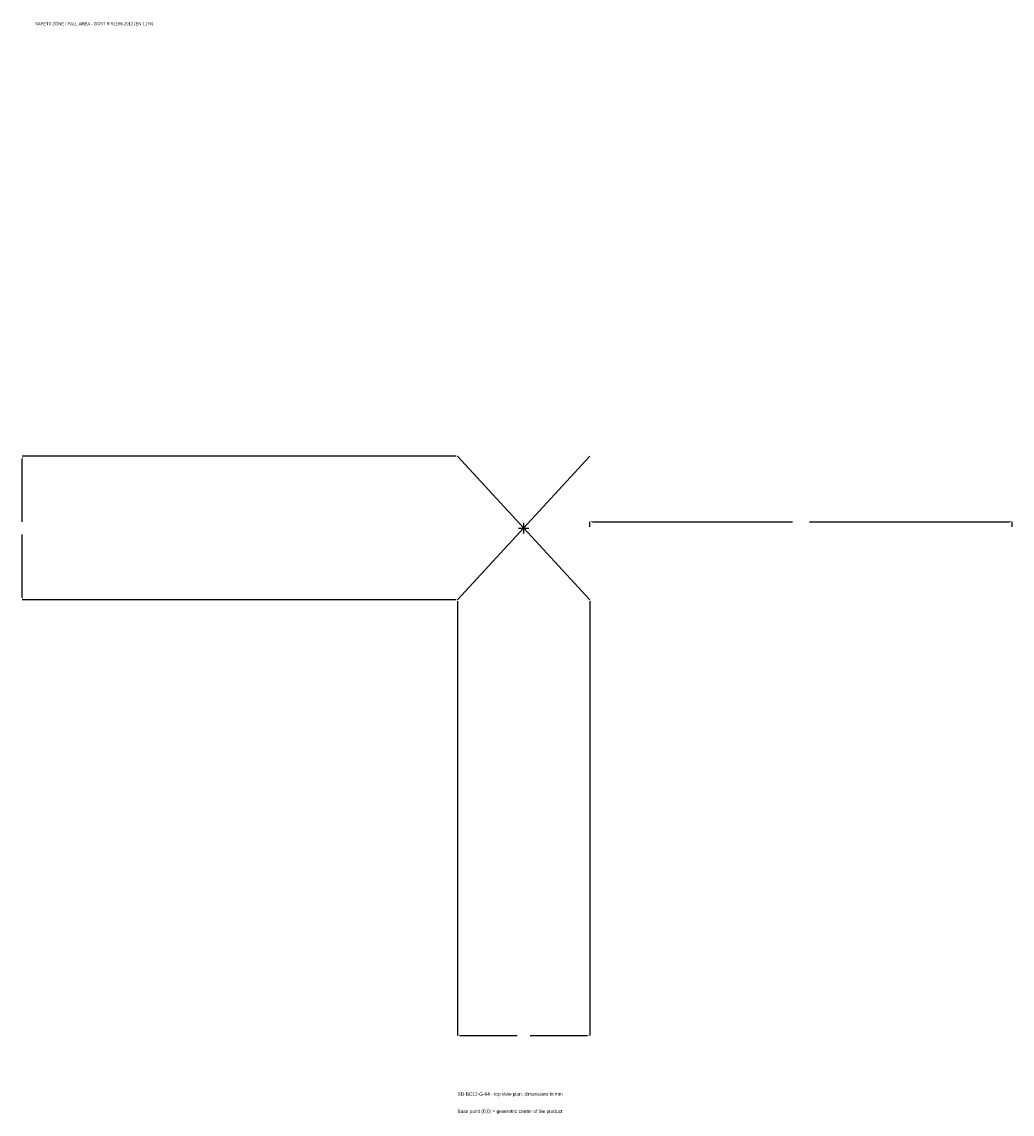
# Model space of a CAD drawing. Extents: x -1782 to 1735, y -2080 to 1798.
import ezdxf

# ---------------------------------------------------------------- set-up
doc = ezdxf.new("R2010")
doc.units = 0
for name, color, linetype in [('GP_MAF_zona_bezopasnosti', 1, 'Continuous'), ('ZSK_DANNYE', 3, 'Continuous'), ('ZSK_KONTUR', 7, 'Continuous'), ('ZSK_RAZMERY', 8, 'Continuous')]:
    doc.layers.add(name, color=color, linetype=linetype)
doc.dimstyles.new('ORION', dxfattribs={"dimtxt": 15.3, "dimasz": 9.18, "dimexe": 1.25, "dimexo": 4.59, "dimtad": 1, "dimcen": 2.5, "dimazin": 3, "dimtfac": 1, "dimtmove": 0, "dimatfit": 3})

# ---------------------------------------------------------------- blocks, each defined once
blk = doc.blocks.new('_CLOSEDFILLED')
at = {"color": 0, "linetype": 'BYBLOCK'}
blk.add_solid([(-1, 0.16), (0, 0), (-1, -0.16)], dxfattribs=at)
blk = doc.blocks.new('*D1')
for p, q in [((-235, -259.59), (-235, -1800.9)), ((235, -259.59), (235, -1800.9)), ((-225.82, -1800.9), (-22.95, -1800.9)), ((22.95, -1800.9), (225.82, -1800.9))]:
    blk.add_line(p, q)
at = {"layer": 'Defpoints'}
for p in [(-235, -255), (235, -255), (-235, -1800.9)]:
    blk.add_point(p, dxfattribs=at)
at = {"layer": 'ZSK_RAZMERY', "xscale": 9.18, "yscale": 9.18, "rotation": 180}
blk.add_blockref('_CLOSEDFILLED', (-235, -1800.9), dxfattribs=at)
at = {"layer": 'ZSK_RAZMERY', "xscale": 9.18, "yscale": 9.18}
blk.add_blockref('_CLOSEDFILLED', (235, -1800.9), dxfattribs=at)
blk = doc.blocks.new('*D2')
for p, q in [((-239.59, 255), (-1780.9, 255)), ((-1780.9, 22.95), (-1780.9, 245.82)), ((-1780.9, -245.82), (-1780.9, -22.95)), ((-239.59, -255), (-1780.9, -255))]:
    blk.add_line(p, q)
at = {"layer": 'Defpoints'}
for p in [(-235, 255), (-1780.9, -255), (-235, -255)]:
    blk.add_point(p, dxfattribs=at)
at = {"layer": 'ZSK_RAZMERY', "xscale": 9.18, "yscale": 9.18}
for p, rotation in [((-1780.9, 255), 90), ((-1780.9, -255), 270)]:
    blk.add_blockref('_CLOSEDFILLED', p, dxfattribs=dict(at, rotation=rotation))
blk = doc.blocks.new('*D3')
for p, q in [((235, 4.59), (235, 22.95)), ((244.18, 22.95), (954.4, 22.95)), ((1015.6, 22.95), (1725.82, 22.95)), ((1735, 4.59), (1735, 22.95))]:
    blk.add_line(p, q)
at = {"layer": 'Defpoints'}
for p in [(235, 22.95), (235, 0), (1735, 0)]:
    blk.add_point(p, dxfattribs=at)
at = {"layer": 'ZSK_RAZMERY', "xscale": 9.18, "yscale": 9.18, "rotation": 180}
blk.add_blockref('_CLOSEDFILLED', (235, 22.95), dxfattribs=at)
at = {"layer": 'ZSK_RAZMERY', "xscale": 9.18, "yscale": 9.18}
blk.add_blockref('_CLOSEDFILLED', (1735, 22.95), dxfattribs=at)
blk = doc.blocks.new('B1')
at = {"layer": 'ZSK_KONTUR'}
for p, q in [((-235, -255), (235, 255)), ((-235, 255), (235, -255))]:
    blk.add_line(p, q, dxfattribs=at)
at = {"layer": 'ZSK_RAZMERY'}
for p, q in [((-18.8, 0), (18.8, 0)), ((0, -18.8), (0, 18.8))]:
    blk.add_line(p, q, dxfattribs=at)
at = {"layer": 'GP_MAF_zona_bezopasnosti', "color": 1}
blk.add_text('SAFETY ZONE / FALL AREA - GOST R 52169-2012 (EN 1176)', height=10.71, dxfattribs=at).set_placement((-1735, 1785.6))
at = {"layer": 'ZSK_RAZMERY'}
dim = blk.add_linear_dim(base=(-1780.9, -255), p1=(-235, -255), p2=(-235, 255), angle=90, dimstyle='ORION', dxfattribs=at)
dim.commit()
dim.dimension.update_dxf_attribs({"geometry": '*D2', "text_midpoint": (-1780.9, 0)})
for base, p1, p2, picture, middle in [((235, 22.95), (235, 0), (1735, 0), '*D3', (985, 22.95)), ((-235, -1800.9), (-235, -255), (235, -255), '*D1', (0, -1800.9))]:
    dim = blk.add_linear_dim(base=base, p1=p1, p2=p2, dimstyle='ORION', dxfattribs=at)
    dim.commit()
    dim.dimension.update_dxf_attribs({"geometry": picture, "text_midpoint": middle})

msp = doc.modelspace()

# ---------------------------------------------------------------- block references
msp.add_blockref('B1', (0, 0))

# ---------------------------------------------------------------- texts
at = {"layer": 'ZSK_DANNYE', "color": 3}
msp.add_text('SD-BC12-G-64 - top view plan, dimensions in mm', height=12.24, dxfattribs=at).set_placement((-235, -2015.1))
at = {"layer": 'ZSK_DANNYE', "color": 7}
msp.add_text('Base point (0,0) = geometric center of the product', height=12.24, dxfattribs=at).set_placement((-235, -2076.3))

doc.saveas('drawing.dxf')
